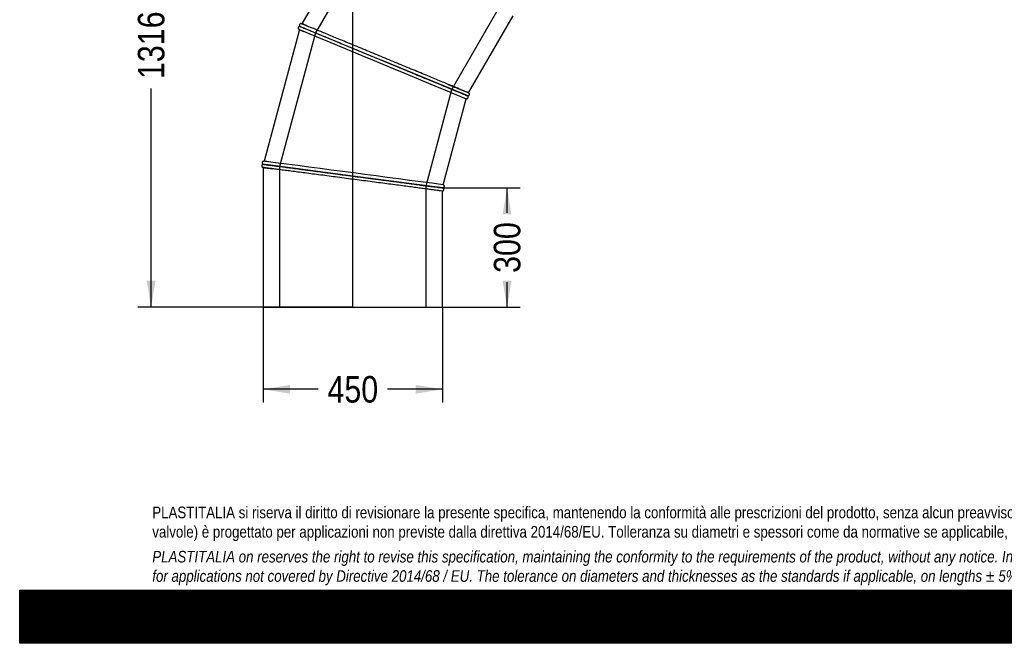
# Model space of a CAD drawing. Header units: millimetres. Extents: x 0 to 4950, y 0 to 3500.
# Tile 1 of 6: x 0 to 2475, y 0 to 1567. Entities that reach past the tile are written whole.
import ezdxf
from ezdxf.enums import TextEntityAlignment as Align
from ezdxf.lldxf.tags import DXFTag

# ---------------------------------------------------------------- set-up
doc = ezdxf.new("R2010")
doc.units = ezdxf.units.MM
doc.header["$LTSCALE"] = 16.666667
for name, color, linetype in [('Default', 7, 'Continuous'), ('DV1_Default', 7, 'Continuous'), ('TUBO_X_GOMITO_90', 7, 'Continuous')]:
    doc.layers.add(name, color=color, linetype=linetype)
doc.styles.add('SEACAD_Arial_Narrow', font='ARIALN.TTF')
tags = doc.linetypes.add('HIDDEN2', pattern=[4.7625, 3.175, -1.5875]).pattern_tags.tags
tags[6:7] = [DXFTag(74, 4), DXFTag(75, 0), DXFTag(340, '0'), DXFTag(46, 0.0), DXFTag(50, 0.0), DXFTag(44, 0.0), DXFTag(45, 0.0)]
tags[4:5] = [DXFTag(74, 4), DXFTag(75, 0), DXFTag(340, '0'), DXFTag(46, 0.0), DXFTag(50, 0.0), DXFTag(44, 0.0), DXFTag(45, 0.0)]
tags = doc.linetypes.add('PHANTOM2', pattern=[31.75, 15.875, -3.175, 3.175, -3.175, 3.175, -3.175]).pattern_tags.tags
tags[14:15] = [DXFTag(74, 4), DXFTag(75, 0), DXFTag(340, '0'), DXFTag(46, 0.0), DXFTag(50, 0.0), DXFTag(44, 0.0), DXFTag(45, 0.0)]
tags[12:13] = [DXFTag(74, 4), DXFTag(75, 0), DXFTag(340, '0'), DXFTag(46, 0.0), DXFTag(50, 0.0), DXFTag(44, 0.0), DXFTag(45, 0.0)]
tags[10:11] = [DXFTag(74, 4), DXFTag(75, 0), DXFTag(340, '0'), DXFTag(46, 0.0), DXFTag(50, 0.0), DXFTag(44, 0.0), DXFTag(45, 0.0)]
tags[8:9] = [DXFTag(74, 4), DXFTag(75, 0), DXFTag(340, '0'), DXFTag(46, 0.0), DXFTag(50, 0.0), DXFTag(44, 0.0), DXFTag(45, 0.0)]
tags[6:7] = [DXFTag(74, 4), DXFTag(75, 0), DXFTag(340, '0'), DXFTag(46, 0.0), DXFTag(50, 0.0), DXFTag(44, 0.0), DXFTag(45, 0.0)]
tags[4:5] = [DXFTag(74, 4), DXFTag(75, 0), DXFTag(340, '0'), DXFTag(46, 0.0), DXFTag(50, 0.0), DXFTag(44, 0.0), DXFTag(45, 0.0)]
doc.dimstyles.new('Plastitalia', dxfattribs={"dimtxt": 66.666667, "dimasz": 66.666667, "dimexe": 33.333333, "dimexo": 0, "dimgap": 16.666667, "dimtad": 0, "dimdec": 0, "dimtxsty": 'SEACAD_Arial_Narrow', "dimblk1": '_SE_FILLED', "dimblk2": '_SE_FILLED', "dimsah": 1, "dimcen": 33.333333, "dimadec": 0, "dimazin": 0, "dimtfac": 0.8, "dimtdec": 1, "dimtmove": 0, "dimatfit": 3, "dimfxl": 1, "dimtolj": 1, "dimarcsym": 0})

# ---------------------------------------------------------------- blocks, each defined once
blk = doc.blocks.new('SE')
at = {"layer": 'DV1_Default', "color": 7, "linetype": 'PHANTOM2'}
blk.add_line((837.4, 844.3), (837.4, 2160.8), dxfattribs=at)
at = {"layer": 'TUBO_X_GOMITO_90', "color": 7, "linetype": 'Continuous'}
for p, q in [((880.4, 1853.3), (709.2, 1556.8)), ((1128.5, 1383.1), (1240.5, 1577)), ((703.1, 1542), (614.5, 1211.3)), ((705.2, 1549.9), (705.2, 1549.8)), ((705.2, 1549.8), (915.1, 1462.9)), ((705.2, 1549.8), (705.2, 1549.8)), ((705.2, 1549.8), (915.1, 1462.9)), ((915.1, 1462.9), (915.1, 1462.9)), ((915.1, 1462.9), (1124.5, 1376.1)), ((915.1, 1462.9), (915.1, 1462.9)), ((1124.5, 1376.1), (915.1, 1462.9)), ((1064.5, 1152.1), (1122.4, 1368.4)), ((1123.4, 1368.2), (1122.4, 1368.4)), ((1124.5, 1376.1), (1124.5, 1376.2)), ((1124.5, 1376.1), (1124.5, 1376.1)), ((1128.5, 1383.1), (1129.3, 1382.5)), ((612.4, 1203.6), (612.4, 1203.5)), ((837.6, 1173.9), (612.4, 1203.5)), ((612.4, 1203.5), (612.4, 1203.5)), ((612.4, 1203.5), (837.6, 1173.9)), ((612.4, 1195.5), (612.4, 844.3)), ((837.6, 1173.9), (837.6, 1173.9)), ((837.6, 1173.9), (1062.4, 1144.3)), ((837.6, 1173.9), (837.6, 1173.9)), ((1062.4, 1144.3), (837.6, 1173.9)), ((1062.4, 1144.3), (1062.4, 1144.3)), ((1062.4, 1144.3), (1062.4, 1144.3)), ((1064.5, 1152.1), (1065.4, 1151.7)), ((1063.4, 1136.4), (1062.4, 1136.3)), ((1062.4, 844.3), (1062.4, 1136.3)), ((612.4, 844.3), (1062.4, 844.3))]:
    blk.add_line(p, q, dxfattribs=at)
at = {"layer": 'TUBO_X_GOMITO_90', "color": 7, "linetype": 'HIDDEN2'}
for p, q in [((917.1, 1835.2), (743.3, 1534)), ((1086.4, 1391.9), (1211.8, 1609.1)), ((743.3, 1534), (653.3, 1198.2)), ((1021.5, 1149.7), (1086.4, 1391.9)), ((653.3, 1198.2), (653.3, 844.3)), ((1021.5, 844.3), (1021.5, 1149.7))]:
    blk.add_line(p, q, dxfattribs=at)
at = {"layer": 'TUBO_X_GOMITO_90', "color": 7, "linetype": 'Continuous'}
for centre, radius, start, end in [((731.5, 1602.7), 66.9, 243.16, 248.5389), ((288933.2, 696798), 752633.6, 247.4827236, 247.5172764), ((641.6, 1375.6), 193.2, 66.7706, 70.1365), ((1192.9, 1558.5), 194.6, 246.8339, 250.0282), ((1098.1, 1319), 62.8, 63.4848, 68.4229), ((624, 1260.5), 65.9, 258.0759, 263.5319), ((596.1, 1018.9), 193.2, 81.7706, 85.1365), ((-97398.9, -745013), 752633.6, 82.4827236, 82.5172716), ((1081.2, 1338.2), 194.6, 261.8339, 265.0282), ((1052.7, 1089.4), 55.6, 77.9333, 83.5481)]:
    blk.add_arc(centre, radius, start, end, dxfattribs=at)
at = {"layer": 'TUBO_X_GOMITO_90', "color": 7, "linetype": 'HIDDEN2'}
for centre, radius, start, end in [((749.3, 1640.6), 108.8, 246.4285, 248.6749), ((965.1, 2144.8), 657.1, 247.1384, 247.5202), ((609.6, 1292.4), 282.4, 66.8617, 67.2236), ((-834.3, -3307), 5076.2, 67.4214, 67.5497), ((1040.4, 1192.1), 202.2, 66.0114, 68.4329), ((1040.4, 1192.1), 202.2, 64.895, 65.2474), ((629.9, 1292.7), 98.7, 261.5813, 263.6805), ((586.7, 930.1), 282.4, 81.8617, 82.2236), ((1033.2, 976.4), 170.2, 81.7044, 83.5514)]:
    blk.add_arc(centre, radius, start, end, dxfattribs=at)
at = {"layer": 'TUBO_X_GOMITO_90', "color": 7, "linetype": 'Continuous'}
for points, knots in [([(704.3, 1549.9), (703.8, 1549.9), (702.9, 1549.8), (701.8, 1549.3), (701.1, 1548.6), (700.5, 1547.7), (700.1, 1546.7), (700.1, 1545.4), (700.5, 1544.1), (701, 1543.4), (701.4, 1543)], [0, 0, 0, 0, 0.152516, 0.272964, 0.368087, 0.469007, 0.586163, 0.717646, 0.85824, 1, 1, 1, 1]), ([(707.2, 1557.3), (706.9, 1557.3), (706.3, 1557.2), (705.1, 1556.8), (704.2, 1556.1), (703.5, 1555), (703.2, 1554.1), (703.2, 1553.1), (703.3, 1552.2), (703.7, 1551.2), (704.2, 1550.7), (704.4, 1550.4)], [0, 0, 0, 0, 0.107077, 0.204541, 0.366432, 0.489047, 0.582732, 0.678603, 0.782944, 0.891834, 1, 1, 1, 1]), ([(705.2, 1549.8), (705.2, 1549.8), (706.5, 1549.2), (710.6, 1547.5), (712.3, 1546.8), (716.3, 1545.2), (718.7, 1544.2), (724, 1542), (727, 1540.8), (733.5, 1538.1), (737, 1536.6), (744.6, 1533.5), (748.7, 1531.8), (757.3, 1528.2), (762, 1526.3), (771.7, 1522.2), (776.8, 1520.1), (787.5, 1515.7), (793, 1513.4), (804.5, 1508.7), (810.4, 1506.2), (822.5, 1501.2), (828.7, 1498.6), (841.4, 1493.4), (847.9, 1490.7), (861, 1485.3), (867.7, 1482.5), (881.1, 1476.9), (887.9, 1474.1), (901.5, 1468.5), (908.3, 1465.7), (915.1, 1462.9)], [0.5000745, 0.5000745, 0.5000745, 0.5000745, 0.5625, 0.5625, 0.59375, 0.59375, 0.625, 0.625, 0.65625, 0.65625, 0.6875, 0.6875, 0.71875, 0.71875, 0.75, 0.75, 0.78125, 0.78125, 0.8125, 0.8125, 0.84375, 0.84375, 0.875, 0.875, 0.90625, 0.90625, 0.9375, 0.9375, 0.96875, 0.96875, 1, 1, 1, 1]), ([(705.2, 1549.8), (705.2, 1549.8), (706.6, 1549.3), (710.6, 1547.6), (712.3, 1546.9), (716.3, 1545.2), (718.7, 1544.3), (724, 1542), (727, 1540.8), (733.5, 1538.1), (737, 1536.7), (744.6, 1533.5), (748.7, 1531.8), (757.4, 1528.2), (762, 1526.3), (771.7, 1522.3), (776.8, 1520.1), (787.5, 1515.7), (793, 1513.4), (804.5, 1508.7), (810.4, 1506.2), (822.5, 1501.2), (828.7, 1498.6), (841.4, 1493.4), (847.9, 1490.7), (861, 1485.3), (867.7, 1482.5), (881.1, 1476.9), (887.9, 1474.1), (901.5, 1468.5), (908.3, 1465.7), (915.1, 1462.9)], [0.5000745, 0.5000745, 0.5000745, 0.5000745, 0.5625, 0.5625, 0.59375, 0.59375, 0.625, 0.625, 0.65625, 0.65625, 0.6875, 0.6875, 0.71875, 0.71875, 0.75, 0.75, 0.78125, 0.78125, 0.8125, 0.8125, 0.84375, 0.84375, 0.875, 0.875, 0.90625, 0.90625, 0.9375, 0.9375, 0.96875, 0.96875, 1, 1, 1, 1]), ([(1128.5, 1383.1), (1128.5, 1383.1), (1127.1, 1383.6), (1123.1, 1385.3), (1121.4, 1386), (1117.3, 1387.7), (1115, 1388.7), (1109.7, 1390.9), (1106.7, 1392.1), (1100.2, 1394.8), (1096.6, 1396.3), (1089, 1399.5), (1084.9, 1401.1), (1076.2, 1404.8), (1071.6, 1406.7), (1061.8, 1410.7), (1056.7, 1412.8), (1046.1, 1417.3), (1040.5, 1419.6), (1023.4, 1426.7), (1011.2, 1431.7), (992.2, 1439.6), (985.7, 1442.3), (972.6, 1447.7), (965.9, 1450.5), (952.5, 1456), (945.7, 1458.8), (932.1, 1464.5), (925.4, 1467.3), (911.8, 1472.9), (905.1, 1475.7), (891.6, 1481.3), (884.8, 1484.1), (871.3, 1489.6), (864.7, 1492.4), (851.6, 1497.8), (845.1, 1500.5), (832.4, 1505.8), (826.2, 1508.3), (814.1, 1513.3), (808.2, 1515.8), (796.8, 1520.5), (791.3, 1522.8), (780.6, 1527.2), (775.5, 1529.3), (765.8, 1533.3), (761.2, 1535.3), (752.5, 1538.9), (748.4, 1540.6), (740.7, 1543.7), (737.1, 1545.2), (730.7, 1547.9), (727.8, 1549.1), (722.6, 1551.2), (720.3, 1552.2), (716.3, 1553.8), (714.6, 1554.5), (711.9, 1555.7), (710.9, 1556.1), (709.5, 1556.6), (709.2, 1556.8), (709.2, 1556.8), (709.2, 1556.8), (709.2, 1556.8)], [0, 0, 0, 0, 0.03125, 0.03125, 0.046875, 0.046875, 0.0625, 0.0625, 0.078125, 0.078125, 0.09375, 0.09375, 0.109375, 0.109375, 0.125, 0.125, 0.140625, 0.140625, 0.15625, 0.15625, 0.1875, 0.1875, 0.203125, 0.203125, 0.21875, 0.21875, 0.234375, 0.234375, 0.25, 0.25, 0.265625, 0.265625, 0.28125, 0.28125, 0.296875, 0.296875, 0.3125, 0.3125, 0.328125, 0.328125, 0.34375, 0.34375, 0.359375, 0.359375, 0.375, 0.375, 0.390625, 0.390625, 0.40625, 0.40625, 0.421875, 0.421875, 0.4375, 0.4375, 0.453125, 0.453125, 0.46875, 0.46875, 0.484375, 0.484375, 0.5, 0.5, 0.5035747, 0.5035747, 0.5035747, 0.5035747]), ([(915.1, 1462.9), (928.6, 1457.3), (942.1, 1451.7), (962.3, 1443.3), (968.9, 1440.6), (982, 1435.1), (988.5, 1432.5), (1001.1, 1427.2), (1007.3, 1424.7), (1019.4, 1419.6), (1025.3, 1417.2), (1042.4, 1410.1), (1053.1, 1405.7), (1067.7, 1399.6), (1072.3, 1397.7), (1081.1, 1394.1), (1085.2, 1392.4), (1092.8, 1389.2), (1096.4, 1387.7), (1102.9, 1385.1), (1105.8, 1383.8), (1111, 1381.7), (1113.3, 1380.7), (1117.3, 1379.1), (1119, 1378.4), (1123.1, 1376.7), (1124.5, 1376.1), (1124.5, 1376.1), (1124.5, 1376.1), (1124.5, 1376.1)], [0, 0, 0, 0, 0.0625, 0.0625, 0.09375, 0.09375, 0.125, 0.125, 0.15625, 0.15625, 0.1875, 0.1875, 0.25, 0.25, 0.28125, 0.28125, 0.3125, 0.3125, 0.34375, 0.34375, 0.375, 0.375, 0.40625, 0.40625, 0.4375, 0.4375, 0.5, 0.5, 0.5002483, 0.5002483, 0.5002483, 0.5002483]), ([(915.1, 1462.9), (928.6, 1457.3), (942.1, 1451.7), (962.3, 1443.3), (968.9, 1440.6), (982, 1435.1), (988.5, 1432.5), (1001.2, 1427.2), (1007.3, 1424.7), (1019.4, 1419.6), (1025.4, 1417.2), (1042.5, 1410.1), (1053.2, 1405.7), (1067.7, 1399.7), (1072.4, 1397.7), (1081.1, 1394.1), (1085.2, 1392.4), (1092.9, 1389.2), (1096.4, 1387.8), (1102.9, 1385.1), (1105.8, 1383.9), (1111.1, 1381.7), (1113.4, 1380.8), (1115.4, 1379.9), (1115.4, 1379.9), (1115.5, 1379.9)], [0, 0, 0, 0, 0.0625, 0.0625, 0.09375, 0.09375, 0.125, 0.125, 0.15625, 0.15625, 0.1875, 0.1875, 0.25, 0.25, 0.28125, 0.28125, 0.3125, 0.3125, 0.34375, 0.34375, 0.375, 0.375, 0.40625, 0.40625, 0.4067479, 0.4067479, 0.4067479, 0.4067479]), ([(1119.9, 1378.1), (1120.1, 1378), (1120.3, 1377.9), (1123.1, 1376.7), (1124.5, 1376.2), (1124.5, 1376.2), (1124.5, 1376.2), (1124.5, 1376.2)], [0.43383586, 0.43383586, 0.43383586, 0.43383586, 0.4375, 0.4375, 0.5, 0.5, 0.50034143, 0.50034143, 0.50034143, 0.50034143]), ([(1123.4, 1368.2), (1123.9, 1368.3), (1124.7, 1368.3), (1125.9, 1369), (1126.8, 1369.9), (1127.3, 1371), (1127.5, 1372), (1127.4, 1373), (1127.1, 1374.1), (1126.5, 1374.8), (1126.2, 1375.2)], [0, 0, 0, 0, 0.14176, 0.282354, 0.413837, 0.530993, 0.631913, 0.727036, 0.847484, 1, 1, 1, 1]), ([(1126.4, 1375.6), (1126.8, 1375.6), (1127.3, 1375.7), (1128.4, 1376), (1129.3, 1376.6), (1130, 1377.5), (1130.4, 1378.5), (1130.6, 1379.5), (1130.5, 1380.6), (1130, 1381.6), (1129.6, 1382.2), (1129.3, 1382.5)], [0, 0, 0, 0, 0.100559, 0.189818, 0.334677, 0.44262, 0.539867, 0.648595, 0.765411, 0.884741, 1, 1, 1, 1]), ([(611.4, 1203.4), (611.1, 1203.3), (610.6, 1203.1), (609.7, 1202.5), (608.9, 1201.7), (608.5, 1200.6), (608.3, 1199.6), (608.4, 1198.6), (608.8, 1197.6), (609.5, 1196.6), (610.1, 1196.2), (610.4, 1196)], [0, 0, 0, 0, 0.100559, 0.189818, 0.334677, 0.44262, 0.539867, 0.648595, 0.765411, 0.884741, 1, 1, 1, 1]), ([(612.4, 1211.3), (612.1, 1211.2), (611.5, 1211), (610.5, 1210.3), (609.8, 1209.3), (609.4, 1208.1), (609.4, 1207.1), (609.6, 1206.2), (610, 1205.3), (610.6, 1204.5), (611.2, 1204.1), (611.5, 1203.9)], [0, 0, 0, 0, 0.107077, 0.204541, 0.366432, 0.489047, 0.582732, 0.678603, 0.782944, 0.891834, 1, 1, 1, 1]), ([(612.4, 1203.6), (612.4, 1203.6), (613.9, 1203.4), (618.2, 1202.8), (620, 1202.6), (624.4, 1202), (626.9, 1201.7), (632.6, 1200.9), (635.8, 1200.5), (642.8, 1199.6), (646.5, 1199.1), (654.7, 1198), (659.1, 1197.4), (668.4, 1196.2), (673.4, 1195.5), (683.8, 1194.2), (689.3, 1193.4), (700.7, 1191.9), (706.7, 1191.1), (719, 1189.5), (725.3, 1188.7), (738.3, 1187), (745, 1186.1), (758.6, 1184.3), (765.5, 1183.4), (779.6, 1181.5), (786.8, 1180.6), (801.2, 1178.7), (808.5, 1177.7), (823.1, 1175.8), (830.4, 1174.8), (837.6, 1173.9)], [0.5000745, 0.5000745, 0.5000745, 0.5000745, 0.5625, 0.5625, 0.59375, 0.59375, 0.625, 0.625, 0.65625, 0.65625, 0.6875, 0.6875, 0.71875, 0.71875, 0.75, 0.75, 0.78125, 0.78125, 0.8125, 0.8125, 0.84375, 0.84375, 0.875, 0.875, 0.90625, 0.90625, 0.9375, 0.9375, 0.96875, 0.96875, 1, 1, 1, 1]), ([(612.4, 1203.5), (612.4, 1203.5), (613.9, 1203.3), (618.2, 1202.7), (620, 1202.5), (624.4, 1201.9), (626.9, 1201.6), (632.6, 1200.9), (635.8, 1200.4), (642.7, 1199.5), (646.5, 1199), (654.7, 1198), (659.1, 1197.4), (668.4, 1196.2), (673.4, 1195.5), (683.8, 1194.1), (689.3, 1193.4), (700.7, 1191.9), (706.7, 1191.1), (719, 1189.5), (725.3, 1188.7), (738.3, 1187), (745, 1186.1), (758.6, 1184.3), (765.5, 1183.4), (779.6, 1181.5), (786.8, 1180.6), (801.2, 1178.7), (808.5, 1177.7), (823.1, 1175.8), (830.4, 1174.8), (837.6, 1173.9)], [0.5000705, 0.5000705, 0.5000705, 0.5000705, 0.5625, 0.5625, 0.59375, 0.59375, 0.625, 0.625, 0.65625, 0.65625, 0.6875, 0.6875, 0.71875, 0.71875, 0.75, 0.75, 0.78125, 0.78125, 0.8125, 0.8125, 0.84375, 0.84375, 0.875, 0.875, 0.90625, 0.90625, 0.9375, 0.9375, 0.96875, 0.96875, 1, 1, 1, 1]), ([(1062.4, 1136.3), (1062.4, 1136.3), (1060.9, 1136.5), (1056.5, 1137), (1054.7, 1137.3), (1050.4, 1137.8), (1047.9, 1138.2), (1042.2, 1138.9), (1039, 1139.3), (1032, 1140.3), (1028.2, 1140.8), (1020, 1141.8), (1015.6, 1142.4), (1006.3, 1143.6), (1001.3, 1144.3), (990.8, 1145.7), (985.3, 1146.4), (973.9, 1147.9), (968, 1148.7), (949.6, 1151.1), (936.5, 1152.8), (916.1, 1155.5), (909.1, 1156.4), (895.1, 1158.3), (887.9, 1159.2), (873.5, 1161.1), (866.2, 1162.1), (851.7, 1164), (844.4, 1164.9), (829.9, 1166.8), (822.6, 1167.8), (808.1, 1169.7), (800.8, 1170.7), (786.4, 1172.6), (779.3, 1173.5), (765.2, 1175.4), (758.3, 1176.3), (744.7, 1178.1), (738, 1178.9), (725, 1180.7), (718.7, 1181.5), (706.4, 1183.1), (700.5, 1183.9), (689.1, 1185.4), (683.6, 1186.1), (673.2, 1187.5), (668.2, 1188.1), (658.8, 1189.4), (654.4, 1190), (646.2, 1191), (642.4, 1191.5), (635.5, 1192.5), (632.4, 1192.9), (626.8, 1193.6), (624.3, 1193.9), (620, 1194.5), (618.2, 1194.7), (615.3, 1195.1), (614.2, 1195.3), (612.7, 1195.5), (612.4, 1195.5), (612.4, 1195.5)], [0, 0, 0, 0, 0.03125, 0.03125, 0.046875, 0.046875, 0.0625, 0.0625, 0.078125, 0.078125, 0.09375, 0.09375, 0.109375, 0.109375, 0.125, 0.125, 0.140625, 0.140625, 0.15625, 0.15625, 0.1875, 0.1875, 0.203125, 0.203125, 0.21875, 0.21875, 0.234375, 0.234375, 0.25, 0.25, 0.265625, 0.265625, 0.28125, 0.28125, 0.296875, 0.296875, 0.3125, 0.3125, 0.328125, 0.328125, 0.34375, 0.34375, 0.359375, 0.359375, 0.375, 0.375, 0.390625, 0.390625, 0.40625, 0.40625, 0.421875, 0.421875, 0.4375, 0.4375, 0.453125, 0.453125, 0.46875, 0.46875, 0.484375, 0.484375, 0.4999164, 0.4999164, 0.4999164, 0.4999164]), ([(837.6, 1173.9), (852.2, 1172), (866.7, 1170.1), (888.3, 1167.2), (895.4, 1166.3), (909.5, 1164.4), (916.4, 1163.5), (930, 1161.7), (936.7, 1160.8), (949.6, 1159.1), (956, 1158.3), (974.3, 1155.9), (985.8, 1154.4), (1001.5, 1152.3), (1006.4, 1151.6), (1015.8, 1150.4), (1020.2, 1149.8), (1028.4, 1148.7), (1032.3, 1148.2), (1039.2, 1147.3), (1042.3, 1146.9), (1047.9, 1146.2), (1050.4, 1145.8), (1052.6, 1145.6), (1052.6, 1145.6), (1052.7, 1145.5)], [0, 0, 0, 0, 0.0625, 0.0625, 0.09375, 0.09375, 0.125, 0.125, 0.15625, 0.15625, 0.1875, 0.1875, 0.25, 0.25, 0.28125, 0.28125, 0.3125, 0.3125, 0.34375, 0.34375, 0.375, 0.375, 0.40625, 0.40625, 0.4067481, 0.4067481, 0.4067481, 0.4067481]), ([(837.6, 1173.9), (852.2, 1172), (866.7, 1170.1), (888.3, 1167.2), (895.4, 1166.3), (909.5, 1164.4), (916.4, 1163.5), (930, 1161.7), (936.7, 1160.9), (949.6, 1159.2), (956, 1158.3), (974.3, 1155.9), (985.8, 1154.4), (1001.5, 1152.3), (1006.4, 1151.7), (1015.8, 1150.5), (1020.2, 1149.9), (1028.4, 1148.8), (1032.3, 1148.3), (1039.2, 1147.4), (1042.3, 1147), (1048, 1146.2), (1050.4, 1145.9), (1052.6, 1145.6), (1052.6, 1145.6), (1052.7, 1145.6)], [0, 0, 0, 0, 0.0625, 0.0625, 0.09375, 0.09375, 0.125, 0.125, 0.15625, 0.15625, 0.1875, 0.1875, 0.25, 0.25, 0.28125, 0.28125, 0.3125, 0.3125, 0.34375, 0.34375, 0.375, 0.375, 0.40625, 0.40625, 0.4067479, 0.4067479, 0.4067479, 0.4067479]), ([(1056.9, 1145.1), (1057.3, 1145), (1057.7, 1145), (1060.9, 1144.5), (1062.4, 1144.3), (1062.4, 1144.3), (1062.4, 1144.3), (1062.4, 1144.3)], [0.43038251, 0.43038251, 0.43038251, 0.43038251, 0.4375, 0.4375, 0.5, 0.5, 0.50034143, 0.50034143, 0.50034143, 0.50034143]), ([(1057.5, 1144.9), (1057.6, 1144.9), (1057.8, 1144.9), (1060.9, 1144.5), (1062.4, 1144.3), (1062.4, 1144.3), (1062.4, 1144.3), (1062.4, 1144.3)], [0.43383601, 0.43383601, 0.43383601, 0.43383601, 0.4375, 0.4375, 0.5, 0.5, 0.50033765, 0.50033765, 0.50033765, 0.50033765]), ([(1063.4, 1136.4), (1063.7, 1136.5), (1064.3, 1136.7), (1065.3, 1137.4), (1066, 1138.4), (1066.4, 1139.6), (1066.4, 1140.6), (1066.2, 1141.5), (1065.8, 1142.4), (1065.2, 1143.2), (1064.6, 1143.6), (1064.3, 1143.8)], [0, 0, 0, 0, 0.107077, 0.204541, 0.366432, 0.489047, 0.582732, 0.678603, 0.782944, 0.891834, 1, 1, 1, 1]), ([(1064.4, 1144.3), (1064.7, 1144.4), (1065.3, 1144.6), (1066.2, 1145.2), (1066.9, 1146), (1067.3, 1147.1), (1067.5, 1148.1), (1067.4, 1149.1), (1067, 1150.1), (1066.3, 1151.1), (1065.7, 1151.5), (1065.4, 1151.7)], [0, 0, 0, 0, 0.100559, 0.189818, 0.334677, 0.44262, 0.539867, 0.648595, 0.765411, 0.884741, 1, 1, 1, 1])]:
    blk.add_open_spline(points, degree=3, knots=knots, dxfattribs=at)
for points in [[(703.2, 1542), (702.5, 1542.2), (701.9, 1542.5), (701.4, 1543)], [(704.3, 1549.9), (704.7, 1549.9), (705, 1549.8), (705.2, 1549.8)], [(705.2, 1549.8), (705.1, 1549.9), (704.8, 1550.1), (704.4, 1550.4)], [(707.2, 1557.3), (708, 1557.3), (708.6, 1557.1), (709.3, 1556.7)], [(1124.5, 1376.1), (1125.1, 1375.9), (1125.7, 1375.6), (1126.2, 1375.2)], [(1126.4, 1375.6), (1125.8, 1375.6), (1125.1, 1375.8), (1124.6, 1376.1)], [(612.5, 1195.5), (611.8, 1195.5), (611.1, 1195.7), (610.4, 1196)], [(611.4, 1203.4), (611.9, 1203.5), (612.3, 1203.5), (612.4, 1203.5)], [(612.4, 1203.6), (612.2, 1203.6), (611.9, 1203.8), (611.5, 1203.9)], [(612.4, 1211.3), (613.1, 1211.5), (613.8, 1211.5), (614.5, 1211.3)], [(1062.3, 1144.3), (1063, 1144.3), (1063.7, 1144.1), (1064.3, 1143.8)], [(1064.4, 1144.3), (1063.7, 1144.2), (1063.1, 1144.2), (1062.4, 1144.3)]]:
    blk.add_open_spline(points, degree=3, dxfattribs=at)
at = {"layer": 'TUBO_X_GOMITO_90', "color": 7, "linetype": 'HIDDEN2'}
for points, knots in [([(709.2, 1556.8), (709.5, 1556.6), (710.9, 1556.1), (714.7, 1554.5), (716.4, 1553.8), (720.4, 1552.1), (722.7, 1551.2), (727.3, 1549.3), (729.4, 1548.4), (731.6, 1547.5)], [0.50357465, 0.50357465, 0.50357465, 0.50357465, 0.53125, 0.53125, 0.546875, 0.546875, 0.5625, 0.5625, 0.57365051, 0.57365051, 0.57365051, 0.57365051]), ([(1077.1, 1404.4), (1078.4, 1403.9), (1079.6, 1403.4), (1085.2, 1401), (1089.3, 1399.3), (1097, 1396.2), (1100.5, 1394.7), (1107, 1392), (1109.9, 1390.8), (1115.1, 1388.6), (1117.4, 1387.7), (1121.4, 1386), (1123.1, 1385.3), (1124.5, 1384.7), (1124.6, 1384.7), (1124.6, 1384.7)], [0.88624589, 0.88624589, 0.88624589, 0.88624589, 0.890625, 0.890625, 0.90625, 0.90625, 0.921875, 0.921875, 0.9375, 0.9375, 0.953125, 0.953125, 0.96875, 0.96875, 0.96938667, 0.96938667, 0.96938667, 0.96938667]), ([(1124.5, 1376.1), (1124.5, 1376.1), (1123.1, 1376.7), (1119.1, 1378.3), (1117.4, 1379), (1113.4, 1380.7), (1111.1, 1381.7), (1106.8, 1383.4), (1105.1, 1384.1), (1103.3, 1384.9)], [0.5002483, 0.5002483, 0.5002483, 0.5002483, 0.5625, 0.5625, 0.59375, 0.59375, 0.625, 0.625, 0.6438715, 0.6438715, 0.6438715, 0.6438715]), ([(1120.5, 1377.8), (1120.5, 1377.8), (1120.5, 1377.8), (1119.1, 1378.4), (1117.5, 1379.1), (1115, 1380.1), (1114.5, 1380.3), (1113.9, 1380.5)], [0.56239037, 0.56239037, 0.56239037, 0.56239037, 0.5625, 0.5625, 0.59375, 0.59375, 0.60128803, 0.60128803, 0.60128803, 0.60128803]), ([(617.6, 1194.8), (618.9, 1194.7), (620.4, 1194.4), (624.4, 1193.9), (626.9, 1193.6), (631.8, 1192.9), (634, 1192.7), (636.4, 1192.3)], [0.53397212, 0.53397212, 0.53397212, 0.53397212, 0.546875, 0.546875, 0.5625, 0.5625, 0.57370287, 0.57370287, 0.57370287, 0.57370287]), ([(1058.1, 1144.9), (1058.1, 1144.9), (1058.1, 1144.9), (1056.6, 1145.1), (1054.8, 1145.3), (1052.1, 1145.7), (1051.6, 1145.8), (1051, 1145.8)], [0.56239037, 0.56239037, 0.56239037, 0.56239037, 0.5625, 0.5625, 0.59375, 0.59375, 0.60128803, 0.60128803, 0.60128803, 0.60128803]), ([(1058.1, 1144.8), (1058.1, 1144.8), (1058.1, 1144.8), (1056.6, 1145), (1054.8, 1145.3), (1052.2, 1145.6), (1051.7, 1145.7), (1051.2, 1145.7)], [0.56239023, 0.56239023, 0.56239023, 0.56239023, 0.5625, 0.5625, 0.59375, 0.59375, 0.600579, 0.600579, 0.600579, 0.600579])]:
    blk.add_open_spline(points, degree=3, knots=knots, dxfattribs=at)
for points in [[(1115.5, 1379.9), (1117.2, 1379.2), (1118.7, 1378.6), (1119.9, 1378.1)], [(1052.7, 1145.6), (1054.3, 1145.4), (1055.7, 1145.2), (1056.9, 1145.1)], [(1052.7, 1145.5), (1054.5, 1145.3), (1056.1, 1145.1), (1057.5, 1144.9)]]:
    blk.add_open_spline(points, degree=3, dxfattribs=at)
blk = doc.blocks.new('DMBLK9')
at = {"layer": 'Default', "linetype": 'Continuous'}
for points in [[(679.1, 627.1), (679.1, 649.3), (612.4, 638.2)], [(995.7, 627.1), (1062.4, 638.2), (995.7, 649.3)]]:
    blk.add_hatch(color=7, dxfattribs=at).paths.add_polyline_path(points)
at = {"layer": 'Default', "color": 7, "linetype": 'Continuous'}
for p, q in [((612.4, 844.3), (612.4, 604.9)), ((1062.4, 844.3), (1062.4, 604.9)), ((750.4, 638.2), (612.4, 638.2)), ((1062.4, 638.2), (924.4, 638.2))]:
    blk.add_line(p, q, dxfattribs=at)
at = {"layer": 'Default', "color": 7, "linetype": 'Continuous', "style": 'SEACAD_Arial_Narrow'}
blk.add_text('450', height=66.67, dxfattribs=at).set_placement((773.7, 671.5), align=Align.TOP_LEFT)
blk = doc.blocks.new('_SE_FILLED')
at = {"color": 0}
blk.add_line((0, 0), (-1, 0), dxfattribs=at)
blk.add_solid([(0, 0), (-1, -0.1665), (-1, 0.1665), (0, 0)], dxfattribs=at)
blk = doc.blocks.new('DMBLK10')
at = {"layer": 'Default', "linetype": 'Continuous'}
for points in [[(319.2, 2094.1), (341.4, 2094.1), (330.3, 2160.8)], [(319.2, 911), (330.3, 844.3), (341.4, 911)]]:
    blk.add_hatch(color=7, dxfattribs=at).paths.add_polyline_path(points)
at = {"layer": 'Default', "color": 7, "linetype": 'Continuous'}
for p, q in [((837.4, 2160.8), (297, 2160.8)), ((330.3, 1610.7), (330.3, 2160.8)), ((330.3, 844.3), (330.3, 1394.4)), ((837.4, 844.3), (297, 844.3))]:
    blk.add_line(p, q, dxfattribs=at)
at = {"layer": 'Default', "color": 7, "linetype": 'Continuous', "style": 'SEACAD_Arial_Narrow'}
blk.add_text('1316', height=66.67, rotation=90, dxfattribs=at).set_placement((297, 1417.7), align=Align.TOP_LEFT)
blk = doc.blocks.new('DMBLK11')
at = {"layer": 'Default', "linetype": 'Continuous'}
for points in [[(771.5, 2702.5), (837.4, 2717.6), (770.2, 2724.7)], [(1401.3, 2093.6), (1394.1, 2160.8), (1379.1, 2094.9)]]:
    blk.add_hatch(color=7, dxfattribs=at).paths.add_polyline_path(points)
at = {"layer": 'Default', "color": 7, "linetype": 'Continuous'}
blk.add_line((837.4, 2160.8), (837.4, 2750.9), dxfattribs=at)
for start, end in [(41.4181, 103.7211), (346.2789, 24.0759)]:
    blk.add_arc((837.4, 2160.8), 556.8, start, end, dxfattribs=at)
at = {"layer": 'Default', "color": 7, "linetype": 'Continuous', "style": 'SEACAD_Arial_Narrow'}
blk.add_text('90°', height=66.67, rotation=302.747, dxfattribs=at).set_placement((1300.9, 2531), align=Align.TOP_LEFT)
blk = doc.blocks.new('DMBLK12')
at = {"layer": 'Default', "linetype": 'Continuous'}
for points in [[(1236.2, 1077.6), (1225.1, 1144.3), (1214, 1077.6)], [(1236.2, 911), (1214, 911), (1225.1, 844.3)]]:
    blk.add_hatch(color=7, dxfattribs=at).paths.add_polyline_path(points)
at = {"layer": 'Default', "color": 7, "linetype": 'Continuous'}
for p, q in [((1062.4, 1144.3), (1258.4, 1144.3)), ((1225.1, 1081.3), (1225.1, 1144.3)), ((1225.1, 844.3), (1225.1, 907.3)), ((1062.4, 844.3), (1258.4, 844.3))]:
    blk.add_line(p, q, dxfattribs=at)
at = {"layer": 'Default', "color": 7, "linetype": 'Continuous', "style": 'SEACAD_Arial_Narrow'}
blk.add_text('300', height=66.67, rotation=90, dxfattribs=at).set_placement((1191.8, 930.7), align=Align.TOP_LEFT)

msp = doc.modelspace()

# ---------------------------------------------------------------- hatches: boundary and pattern name
at = {"layer": 'Default', "linetype": 'Continuous'}
h = msp.add_hatch(dxfattribs=at)
h.set_pattern_fill('LINE', scale=0.6299213, angle=45, style=0)
h.paths.add_polyline_path([(4950, 0), (4950, 133.3), (0, 133.3), (0, 0)])
msp.add_hatch(color=7, dxfattribs=at).paths.add_polyline_path([(4950, 0), (4950, 133.3), (0, 133.3), (0, 0)])

# ---------------------------------------------------------------- linework, layer by layer
at = {"layer": 'Default', "color": 7, "linetype": 'Continuous'}
for p, q in [((0, 133.3), (4950, 133.3)), ((0, 0), (0, 133.3)), ((4950, 0), (0, 0))]:
    msp.add_line(p, q, dxfattribs=at)

# ---------------------------------------------------------------- block references
at = {"layer": 'Default'}
msp.add_blockref('SE', (0, 0), dxfattribs=at)

# ---------------------------------------------------------------- texts
at = {"layer": 'Default', "insert": (333.3, 343.4), "char_height": 29.1667, "width": 4283.333, "attachment_point": 1}
msp.add_mtext("{\\fArial Narrow|b0||i0||c0|p34;\\C7;\\H29.16666667;\\W1.;PLASTITALIA si riserva il diritto di revisionare la presente specifica, mantenendo la conformità alle prescrizioni del prodotto, senza alcun preavviso. In caso di assegnazione d'ordine si riserva di compiere una più dettagliata analisi tecnico/qualitativa. Il presente prodotto (ad esclusione delle \\P}{\\fArial Narrow|b0||i0||c0|p34;\\C7;\\H29.16666667;\\W1.;valvole) è progettato per applicazioni non previste dalla direttiva 2014/68/EU. Tolleranza su diametri e spessori come da normative se applicabile, su lunghezze ±5%, su angoli ±2°, se non diversamente specificato.\\P}{\\fArial Narrow|b0||i0||c0|p34;\\C7;\\H8.333333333;\\W1.;   \\P}{\\fArial Narrow|b0||i1||c0|p34;\\C7;\\H29.16666667;\\W1.;PLASTITALIA on reserves the right to revise this specification, maintaining the conformity to the requirements of the product, without any notice. In case of assignation of order on will reserve to make a more detailed analysis technical/qualitative. This product (excluding valves) is designed \\P}{\\fArial Narrow|b0||i1||c0|p34;\\C7;\\H29.16666667;\\W1.;for applications not covered by Directive 2014/68 / EU. The tolerance on diameters and thicknesses as the standards if applicable, on lengths ± 5%, on angles ± 2 °, unless otherwise indicated.\\P}", dxfattribs=at)

# ---------------------------------------------------------------- dimensions: what is measured, and where the dimension line sits
at = {"layer": 'Default', "color": 7, "linetype": 'Continuous'}
dim = msp.add_angular_dim_2l(base=(1231.1, 2554.5), line1=((837.4, 2160.8), (2153.9, 2160.8)), line2=((837.4, 2160.8), (837.4, 844.3)), text='\\A1;<>', dimstyle='Plastitalia', override={"dimadec": 1}, dxfattribs=at)
dim.commit()
dim.dimension.update_dxf_attribs({"geometry": 'DMBLK11', "text_midpoint": (1305.7, 2462), "dimtype": 162})
for base, p1, p2, angle, picture, middle in [((330.3027, 844.3002), (837.3837, 844.3002), (837.3837, 2160.7907), 90, 'DMBLK10', (330.3027, 1502.5455)), ((1225.1, 844.3), (1062.4, 844.3), (1062.4, 1144.3), 90, 'DMBLK12', (1225.1, 994.3)), ((1062.4, 638.2), (1062.4, 844.3), (612.4, 844.3), 180, 'DMBLK9', (837.4, 638.2))]:
    dim = msp.add_linear_dim(base=base, p1=p1, p2=p2, angle=angle, text='\\A1;<>', dimstyle='Plastitalia', dxfattribs=at)
    dim.commit()
    dim.dimension.update_dxf_attribs({"geometry": picture, "text_midpoint": middle, "dimtype": 161})

doc.saveas('drawing.dxf')
